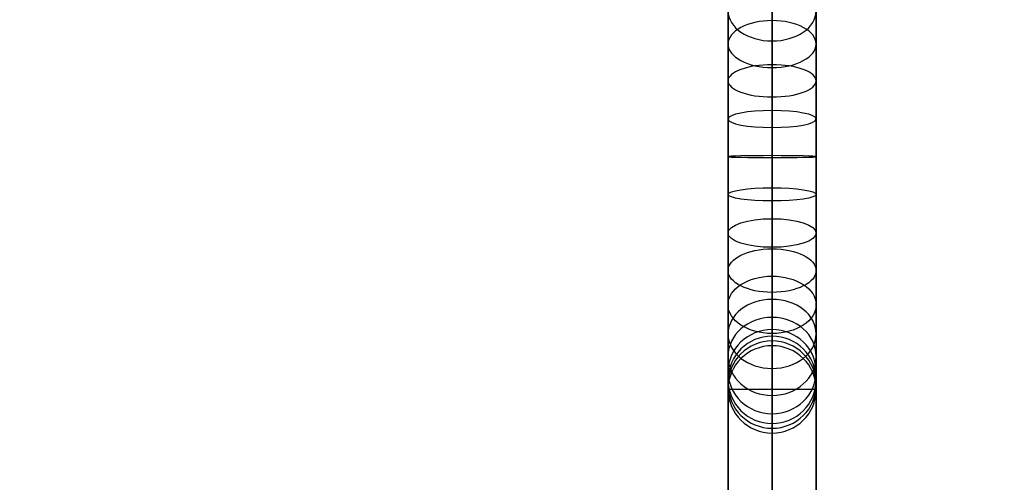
# Model space of a CAD drawing. Header units: millimetres. Extents: x -160 to 160, y -175 to 160.
# Tile 3 of 11: x -51 to 16, y -59 to -28. Entities that reach past the tile are written whole.
import ezdxf

# ---------------------------------------------------------------- set-up
doc = ezdxf.new("R2010")
doc.units = ezdxf.units.MM
doc.header["$MEASUREMENT"] = 0
doc.layers.add('Predefinito', color=7, linetype='Continuous')

msp = doc.modelspace()

# ---------------------------------------------------------------- linework, layer by layer
at = {"layer": 'Predefinito'}
for p, q in [((0, -159.98, -0.078), (0, 160.02, -0.078)), ((0, -159.98, -10.078), (0, 160.02, -10.078)), ((0, -161.984, 1579.443), (0, 11.1, 1493.656)), ((-3, 9.767, 1490.968), (-3, -163.316, 1576.755)), ((3, 9.767, 1490.968), (3, -163.316, 1576.755)), ((0, 8.435, 1488.28), (0, -164.648, 1574.067)), ((0, -151.214, 1602.002), (0, -15.268, 1538.61)), ((-3, -152.482, 1599.283), (-3, -16.536, 1535.891)), ((3, -152.482, 1599.283), (3, -16.536, 1535.891)), ((0, -17.804, 1533.172), (0, -153.75, 1596.564)), ((0, -50.085, 1444.498), (0, -49.432, 1439.541)), ((0, -56.033, 1443.715), (0, -50.085, 1444.498)), ((-3, -53.059, 1444.107), (-3, -52.406, 1439.149)), ((3, -53.059, 1444.107), (3, -52.406, 1439.149)), ((3, -53.059, 1444.107), (-3, -53.059, 1444.107)), ((0, -55.381, 1438.758), (0, -56.033, 1443.715))]:
    msp.add_line(p, q, dxfattribs=at)
for centre in [(0, 0.02, -0.078), (0, 0.02, -10.078), (0, 0.02, -5.078)]:
    msp.add_arc(centre, 160, 180, 0, dxfattribs=at)
at = {"layer": 'Predefinito', "extrusion": (1, -1.71634e-13, 1.96289e-15)}
msp.add_arc((-37.535, 1441.107), 18, 187.49998, 354.99987, dxfattribs=at)
at = {"layer": 'Predefinito', "extrusion": (1, 1.53152e-14, -1.03828e-14)}
msp.add_arc((-37.535, 1441.107, -3), 15, 187.49998, 354.99987, dxfattribs=at)
at = {"layer": 'Predefinito', "extrusion": (1, 1.51239e-14, -1.61401e-15)}
msp.add_arc((-37.535, 1441.107, 3), 15, 187.49998, 354.99987, dxfattribs=at)
at = {"layer": 'Predefinito', "extrusion": (8.25566e-13, 0.729867, 0.683589)}
msp.add_arc((0, 1062.475, 957.73), 3, 270, 90, dxfattribs=at)
at = {"layer": 'Predefinito', "extrusion": (-7.90918e-13, 0.729867, 0.683589)}
msp.add_arc((0, 1062.475, 957.73), 3, 90, 270, dxfattribs=at)
at = {"layer": 'Predefinito', "extrusion": (1, 2.94574e-13, 4.32255e-14)}
msp.add_arc((-37.535, 1441.107), 12, 187.49998, 354.99987, dxfattribs=at)
at = {"layer": 'Predefinito', "extrusion": (-8.93034e-14, 0.846221, 0.532832)}
msp.add_arc((0, 1224.495, 736.105), 3, 270, 90, dxfattribs=at)
at = {"layer": 'Predefinito', "extrusion": (-1.18664e-13, 0.846221, 0.532832)}
msp.add_arc((0, 1224.495, 736.105), 3, 90, 270, dxfattribs=at)
at = {"layer": 'Predefinito', "extrusion": (-4.58292e-13, 0.930645, 0.365923)}
msp.add_arc((0, 1339.894, 492.402), 3, 270, 90, dxfattribs=at)
at = {"layer": 'Predefinito', "extrusion": (2.99517e-13, 0.930645, 0.365923)}
msp.add_arc((0, 1339.894, 492.402), 3, 90, 270, dxfattribs=at)
at = {"layer": 'Predefinito', "extrusion": (-7.95004e-14, 0.981285, 0.19256)}
msp.add_arc((0, 1406.365, 240.667), 3, 270, 90, dxfattribs=at)
at = {"layer": 'Predefinito', "extrusion": (-2.74461e-14, 0.981285, 0.19256)}
msp.add_arc((0, 1406.365, 240.667), 3, 90, 270, dxfattribs=at)
at = {"layer": 'Predefinito', "extrusion": (1.96098e-14, 0.999762, 0.021814)}
msp.add_arc((0, 1426.583, -6.09), 3, 270, 90, dxfattribs=at)
at = {"layer": 'Predefinito', "extrusion": (2.90815e-14, 0.999762, 0.021814)}
msp.add_arc((0, 1426.583, -6.09), 3, 90, 270, dxfattribs=at)
at = {"layer": 'Predefinito', "extrusion": (-4.06885e-14, 0.98875, -0.149578)}
msp.add_arc((0, 1404.28, -252.671), 3, 270, 90, dxfattribs=at)
at = {"layer": 'Predefinito', "extrusion": (-2.73824e-14, 0.98875, -0.149578)}
msp.add_arc((0, 1404.28, -252.671), 3, 90, 270, dxfattribs=at)
at = {"layer": 'Predefinito', "extrusion": (1.30932e-13, 0.945719, -0.324986)}
msp.add_arc((0, 1335.684, -503.837), 3, 270, 90, dxfattribs=at)
at = {"layer": 'Predefinito', "extrusion": (3.68291e-13, 0.945719, -0.324986)}
msp.add_arc((0, 1335.684, -503.837), 3, 90, 270, dxfattribs=at)
at = {"layer": 'Predefinito', "extrusion": (-1.327e-13, 0.868656, -0.495416)}
msp.add_arc((0, 1218.23, -746.553), 3, 270, 90, dxfattribs=at)
at = {"layer": 'Predefinito', "extrusion": (1.03335e-12, 0.868656, -0.495416)}
msp.add_arc((0, 1218.23, -746.553), 3, 90, 270, dxfattribs=at)
at = {"layer": 'Predefinito', "extrusion": (-3.37116e-13, 0.758985, -0.651108)}
msp.add_arc((0, 1054.34, -966.804), 3, 270, 90, dxfattribs=at)
at = {"layer": 'Predefinito', "extrusion": (4.0131e-13, 0.758985, -0.651108)}
msp.add_arc((0, 1054.34, -966.804), 3, 90, 270, dxfattribs=at)
at = {"layer": 'Predefinito', "extrusion": (1.21175e-12, -0.621791, 0.783183)}
msp.add_arc((0, 851.671, 1151.99), 3, 90, 270, dxfattribs=at)
at = {"layer": 'Predefinito', "extrusion": (-9.84508e-13, -0.621791, 0.783183)}
msp.add_arc((0, 851.671, 1151.99), 3, 270, 90, dxfattribs=at)
at = {"layer": 'Predefinito', "extrusion": (9.99881e-13, -0.465065, 0.885276)}
msp.add_arc((0, 621.98, 1293.234), 3, 90, 270, dxfattribs=at)
at = {"layer": 'Predefinito', "extrusion": (-8.84319e-13, -0.465065, 0.885276)}
msp.add_arc((0, 621.98, 1293.234), 3, 270, 90, dxfattribs=at)
at = {"layer": 'Predefinito', "extrusion": (-1.03836e-12, -0.298246, 0.954489)}
msp.add_arc((0, 378.977, 1386.716), 3, 90, 270, dxfattribs=at)
at = {"layer": 'Predefinito', "extrusion": (-1.61851e-12, -0.130526, 0.991445)}
msp.add_arc((0, 135.888, 1433.678), 3, 90, 270, dxfattribs=at)
at = {"layer": 'Predefinito', "extrusion": (2.49665e-13, -0.298246, 0.954489)}
msp.add_arc((0, 378.977, 1386.716), 3, 270, 90, dxfattribs=at)
at = {"layer": 'Predefinito', "extrusion": (1.69303e-12, -0.130526, 0.991445)}
msp.add_arc((0, 135.888, 1433.678), 3, 270, 90, dxfattribs=at)
at = {"layer": 'Predefinito', "extrusion": (-7.53283e-13, -0.130526, 0.991445)}
msp.add_arc((0, 135.888, 1436.178), 3, 90, 270, dxfattribs=at)
at = {"layer": 'Predefinito', "extrusion": (-7.77706e-14, -0.130526, 0.991445)}
msp.add_arc((0, 135.889, 1438.678), 3, 90, 270, dxfattribs=at)
at = {"layer": 'Predefinito', "extrusion": (8.25953e-13, -0.130526, 0.991445)}
msp.add_arc((0, 135.888, 1436.178), 3, 270, 90, dxfattribs=at)
at = {"layer": 'Predefinito', "extrusion": (-2.3186e-15, -0.130526, 0.991445)}
msp.add_arc((0, 135.889, 1438.678), 3, 270, 90, dxfattribs=at)

doc.saveas('drawing.dxf')
